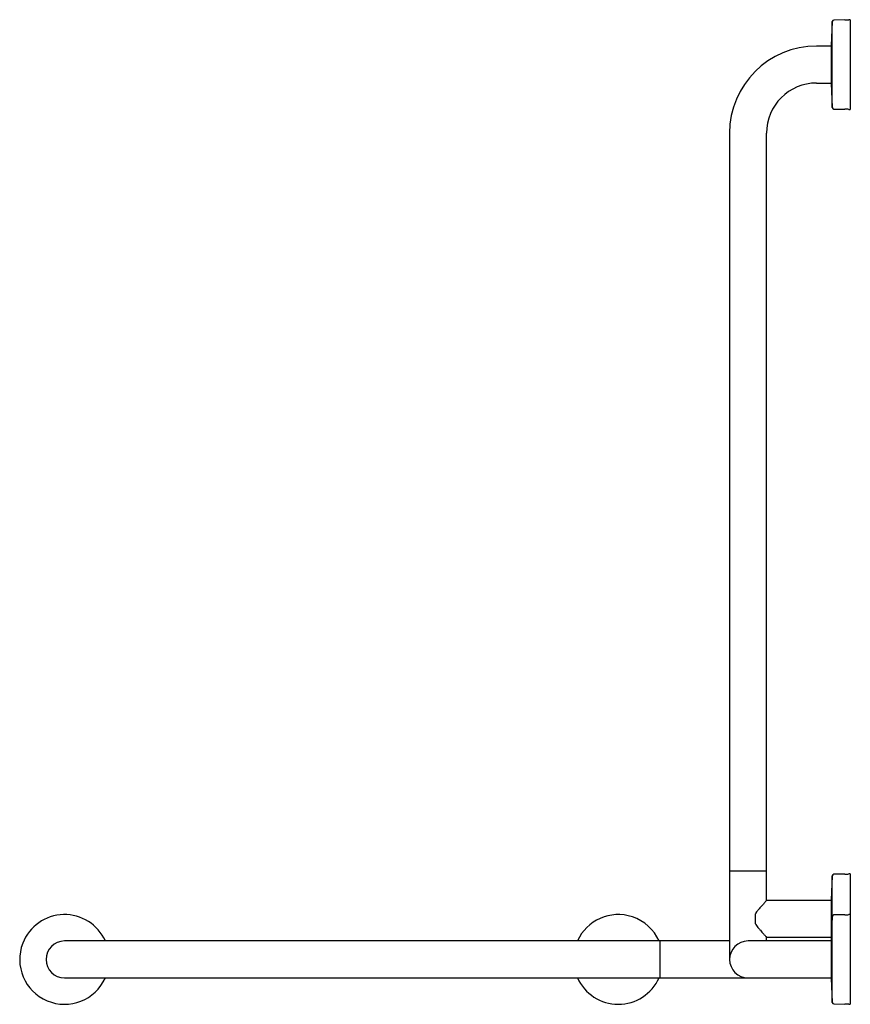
# Model space of a CAD drawing. Header units: millimetres. Extents: x 3843.684 to 3844.472, y 2237.612 to 2238.545.
import ezdxf

# ---------------------------------------------------------------- set-up
doc = ezdxf.new("R2010")
doc.units = ezdxf.units.MM
doc.layers.add('SANINDUSA', color=3, linetype='Continuous')

msp = doc.modelspace()

# ---------------------------------------------------------------- linework, layer by layer
at = {"layer": 'SANINDUSA'}
for p, q in [((3844.45453, 2238.54326), (3844.45331, 2238.52032)), ((3844.45453, 2238.46177), (3844.45453, 2238.54326)), ((3844.46653, 2238.54482), (3844.45601, 2238.54468)), ((3844.47161, 2238.54502), (3844.47011, 2238.54502)), ((3844.47161, 2238.54502), (3844.47161, 2238.46005)), ((3844.45331, 2238.52002), (3844.43961, 2238.52002)), ((3844.45331, 2238.52032), (3844.45331, 2238.49886)), ((3844.45331, 2238.49886), (3844.45331, 2238.48472)), ((3844.43961, 2238.48502), (3844.45331, 2238.48502)), ((3844.45331, 2238.48472), (3844.45453, 2238.46177)), ((3844.45601, 2238.46035), (3844.46653, 2238.46021)), ((3844.47011, 2238.46002), (3844.47161, 2238.46002)), ((3844.47161, 2238.46005), (3844.47161, 2238.46002)), ((3844.35711, 2238.43752), (3844.35711, 2237.73952)), ((3844.39211, 2237.73952), (3844.39211, 2238.43752)), ((3844.35711, 2237.73952), (3844.35711, 2237.73802)), ((3844.35711, 2237.73802), (3844.35711, 2237.65452)), ((3844.39211, 2237.73802), (3844.35711, 2237.73802)), ((3844.39211, 2237.73802), (3844.39211, 2237.73952)), ((3844.39211, 2237.71021), (3844.39211, 2237.73802)), ((3844.46653, 2237.73532), (3844.45601, 2237.73518)), ((3844.47161, 2237.73552), (3844.47011, 2237.73552)), ((3844.47161, 2237.73552), (3844.47161, 2237.69702)), ((3844.45453, 2237.73376), (3844.45331, 2237.71082)), ((3844.45453, 2237.69526), (3844.45453, 2237.73376)), ((3844.39224, 2237.71036), (3844.39221, 2237.71033)), ((3844.45331, 2237.71052), (3844.39261, 2237.71052)), ((3844.45331, 2237.71082), (3844.45331, 2237.67552)), ((3844.38161, 2237.68841), (3844.38161, 2237.69762)), ((3844.45453, 2237.69526), (3844.45331, 2237.67232)), ((3844.45453, 2237.6216), (3844.45453, 2237.69526)), ((3844.46653, 2237.69682), (3844.45601, 2237.69668)), ((3844.47161, 2237.69702), (3844.47011, 2237.69702)), ((3844.47161, 2237.69702), (3844.47161, 2237.61202)), ((3843.79161, 2237.67202), (3843.72661, 2237.67202)), ((3844.28961, 2237.67202), (3843.79161, 2237.67202)), ((3844.29111, 2237.67202), (3844.28961, 2237.67202)), ((3844.30961, 2237.67202), (3844.29111, 2237.67202)), ((3844.29111, 2237.67202), (3844.29111, 2237.63702)), ((3844.35711, 2237.67202), (3844.30961, 2237.67202)), ((3844.43961, 2237.67202), (3844.37461, 2237.67202)), ((3844.39211, 2237.67202), (3844.39211, 2237.67582)), ((3844.39222, 2237.6757), (3844.39224, 2237.67567)), ((3844.39261, 2237.67552), (3844.45348, 2237.67552)), ((3844.45331, 2237.67202), (3844.43961, 2237.67202)), ((3844.45331, 2237.67232), (3844.45331, 2237.63672)), ((3843.72661, 2237.63702), (3843.79161, 2237.63702)), ((3843.79161, 2237.63702), (3844.28961, 2237.63702)), ((3844.28961, 2237.63702), (3844.29111, 2237.63702)), ((3844.29111, 2237.63702), (3844.30961, 2237.63702)), ((3844.30961, 2237.63702), (3844.37461, 2237.63702)), ((3844.37461, 2237.63702), (3844.43961, 2237.63702)), ((3844.43961, 2237.63702), (3844.45331, 2237.63702)), ((3844.45331, 2237.63672), (3844.45453, 2237.61377)), ((3844.45453, 2237.61377), (3844.45453, 2237.6216)), ((3844.45601, 2237.61235), (3844.46653, 2237.61221)), ((3844.47011, 2237.61202), (3844.47161, 2237.61202))]:
    msp.add_line(p, q, dxfattribs=at)
for centre, radius, start, end in [((3844.45603, 2238.54318), 0.0015, 90.74778, 176.94399), ((3844.46596, 2238.58837), 0.04355, 270.74778, 275.46757), ((3844.43961, 2238.43752), 0.0825, 90, 180), ((3844.43961, 2238.43752), 0.0475, 90, 180), ((3844.45603, 2238.46185), 0.0015, 183.05601, 269.25222), ((3844.46596, 2238.41666), 0.04355, 84.53243, 89.25222), ((3844.46596, 2237.77887), 0.04355, 270.74778, 275.46757), ((3844.45603, 2237.73368), 0.0015, 90.74778, 176.94399), ((3844.39261, 2237.71002), 0.0005, 90.00882, 136.58519), ((3843.72661, 2237.65452), 0.0425, 24.31574, 158.64426), ((3844.25161, 2237.65452), 0.0425, 71.70137, 155.68426), ((3844.25161, 2237.65452), 0.0425, 24.31574, 71.70137), ((3844.38207, 2237.6976), 0.000466, 143.48827, 176.34862), ((3844.45603, 2237.69518), 0.0015, 90.74778, 176.94399), ((3844.46596, 2237.74037), 0.04355, 270.74778, 275.46757), ((3844.38211, 2237.68844), 0.000507, 183.38499, 213.74049), ((3843.72661, 2237.65452), 0.0425, 158.64426, 335.68426), ((3843.72661, 2237.65452), 0.0175, 90, 270), ((3844.37461, 2237.65452), 0.0175, 90, 270), ((3844.39261, 2237.67602), 0.0005, 223.41481, 269.96787), ((3844.25161, 2237.65452), 0.0425, 204.31574, 335.68426), ((3844.45603, 2237.61385), 0.0015, 183.05601, 269.25222), ((3844.46596, 2237.56866), 0.04355, 84.53243, 89.25222)]:
    msp.add_arc(centre, radius, start, end, dxfattribs=at)
for points, knots in [([(3844.39212, 2237.71022), (3844.39208, 2237.71019), (3844.39199, 2237.71009), (3844.3916, 2237.70968), (3844.39098, 2237.70901), (3844.39016, 2237.70813), (3844.38915, 2237.70704), (3844.38795, 2237.70573), (3844.38659, 2237.7042), (3844.38506, 2237.70245), (3844.38353, 2237.70056), (3844.38237, 2237.69902), (3844.38183, 2237.6981), (3844.3817, 2237.69787)], [0, 0, 0, 0, 0.045829, 0.132827, 0.221737, 0.313861, 0.410501, 0.512929, 0.621399, 0.736572, 0.857288, 0.965271, 1, 1, 1, 1]), ([(3844.39221, 2237.71033), (3844.39221, 2237.71033), (3844.39221, 2237.71032), (3844.39216, 2237.71027), (3844.39212, 2237.71022)], [0, 0, 0, 0, 0.016245, 1, 1, 1, 1]), ([(3844.38169, 2237.68815), (3844.38181, 2237.68795), (3844.38229, 2237.68713), (3844.38333, 2237.68576), (3844.38477, 2237.68394), (3844.38633, 2237.68211), (3844.3878, 2237.68047), (3844.38906, 2237.67909), (3844.39008, 2237.67798), (3844.39093, 2237.67706), (3844.39161, 2237.67634), (3844.39189, 2237.67605), (3844.39202, 2237.67591)], [0, 0, 0, 0, 0.033185, 0.132078, 0.244326, 0.372806, 0.49902, 0.606021, 0.707535, 0.802758, 0.903999, 1, 1, 1, 1]), ([(3844.39202, 2237.67591), (3844.39202, 2237.67591), (3844.39216, 2237.67576), (3844.39221, 2237.67571), (3844.39223, 2237.67569), (3844.39223, 2237.67569)], [0, 0, 0, 0, 0.006082, 0.992604, 1, 1, 1, 1])]:
    msp.add_open_spline(points, degree=3, knots=knots, dxfattribs=at)

doc.saveas('drawing.dxf')
